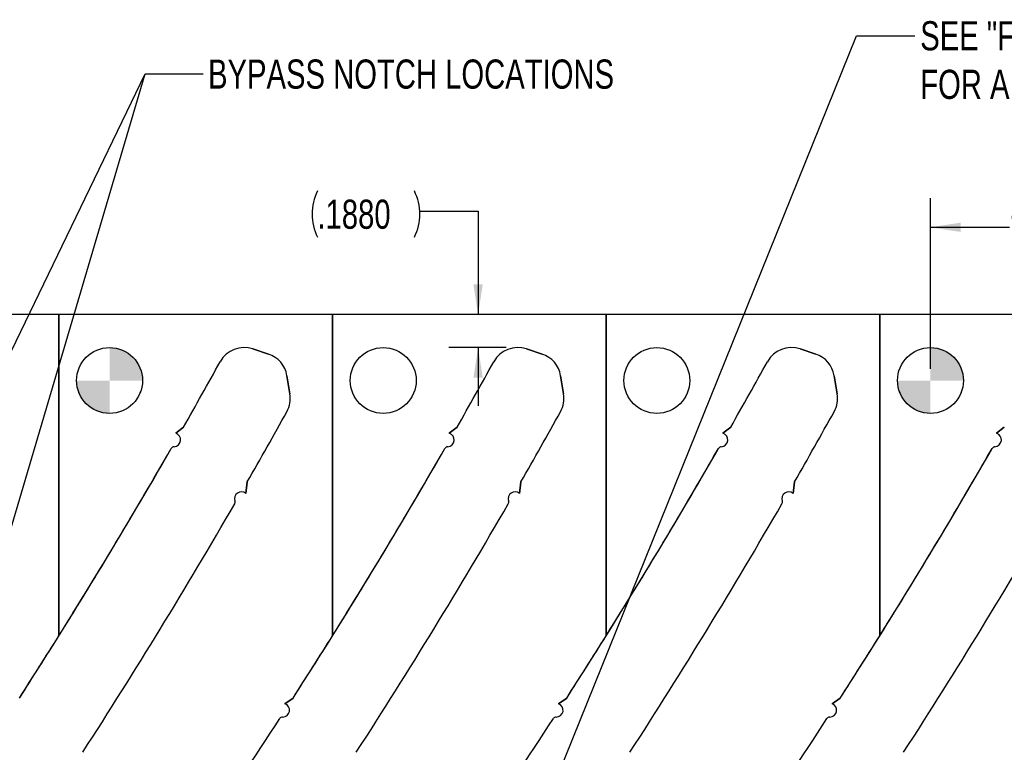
# Model space of a CAD drawing. Header units: inches. Extents: x 0.1 to 87.3, y 0.1 to 33.9.
# Tile 118 of 164: x 25.8 to 30, y 25.4 to 28.6. Entities that reach past the tile are written whole.
import ezdxf

# ---------------------------------------------------------------- set-up
doc = ezdxf.new("R2010")
doc.units = ezdxf.units.IN
doc.header["$MEASUREMENT"] = 0
doc.layers.add('DIMENSIONS', color=171, linetype='Continuous')
doc.layers.add('NOTES', color=5, linetype='Continuous')
doc.styles.add('SLDTEXTSTYLE0', font='TXT', dxfattribs={"width": 0.75})
doc.dimstyles.new('SLDDIMSTYLE0', dxfattribs={"dimtxt": 0.125, "dimasz": 0.13, "dimexe": 0, "dimexo": 0.0625, "dimgap": 0.03125, "dimtad": 0, "dimtih": 1, "dimtoh": 1, "dimdec": 4, "dimlfac": 1.333333, "dimrnd": 1e-09, "dimzin": 4, "dimdsep": 46, "dimtxsty": 'SLDTEXTSTYLE0', "dimsah": 1, "dimcen": 0.09, "dimadec": 0, "dimazin": 1, "dimtfac": 1, "dimtdec": 4, "dimtofl": 0, "dimtmove": 0, "dimatfit": 3, "dimfxl": 1, "dimfrac": 2, "dimtolj": 1, "dimtzin": 12, "dimarcsym": 0})
doc.dimstyles.new('SLDDIMSTYLE1', dxfattribs={"dimtxt": 0.125, "dimasz": 0.13, "dimexe": 0, "dimexo": 0.0625, "dimgap": 0.03125, "dimtad": 0, "dimtih": 1, "dimtoh": 1, "dimdec": 4, "dimlfac": 1.333333, "dimrnd": 1e-09, "dimzin": 4, "dimdsep": 46, "dimtxsty": 'SLDTEXTSTYLE0', "dimsah": 1, "dimcen": 0.09, "dimadec": 0, "dimazin": 1, "dimtfac": 1, "dimtdec": 4, "dimtmove": 0, "dimatfit": 0, "dimfxl": 1, "dimfrac": 2, "dimtolj": 1, "dimtzin": 12, "dimarcsym": 0})
doc.dimstyles.new('SLDDIMSTYLE4', dxfattribs={"dimtxt": 0.18, "dimasz": 0.13, "dimexe": 0, "dimexo": 0.0625, "dimgap": 0, "dimtad": 0, "dimtih": 1, "dimtoh": 1, "dimdec": 0, "dimrnd": 1e-09, "dimzin": 0, "dimdsep": 46, "dimtxsty": 'Standard', "dimsah": 1, "dimcen": 0.09, "dimadec": 0, "dimazin": 0, "dimtfac": 0.13, "dimtdec": 0, "dimtofl": 0, "dimtmove": 0, "dimatfit": 3, "dimfxl": 1, "dimfrac": 2, "dimtolj": 1, "dimtzin": 0, "dimarcsym": 0})

# ---------------------------------------------------------------- blocks, each defined once
blk = doc.blocks.new('_D_1')
at = {"layer": 'DIMENSIONS'}
for p, q in [((27.4782, 27.7714), (27.7282, 27.7714)), ((27.7282, 27.7714), (27.7282, 27.3274)), ((27.8489, 27.1864), (27.6032, 27.1864)), ((27.7282, 27.1864), (27.7282, 26.9364))]:
    blk.add_line(p, q, dxfattribs=at)
for centre, start, end in [((27.2376, 27.7587), 153.4349, 206.5651), ((27.2563, 27.7587), 333.4349, 26.5651)]:
    blk.add_arc(centre, 0.2219, start, end, dxfattribs=at)
for points in [[(27.7282, 27.3274), (27.7482, 27.4574), (27.7082, 27.4574)], [(27.7282, 27.1864), (27.7082, 27.0564), (27.7482, 27.0564)]]:
    blk.add_solid(points, dxfattribs=at)
at = {"layer": 'DIMENSIONS', "insert": (27.0391, 27.8206), "char_height": 0.125, "attachment_point": 1, "style": 'SLDTEXTSTYLE0'}
blk.add_mtext('.1880', dxfattribs=at)
blk = doc.blocks.new('_D_5')
at = {"layer": 'DIMENSIONS'}
for p, q in [((29.6687, 27.0946), (29.6687, 27.827)), ((30.8424, 27.0946), (30.8424, 27.827)), ((29.6687, 27.702), (30.0074, 27.702)), ((30.8424, 27.702), (30.5153, 27.702))]:
    blk.add_line(p, q, dxfattribs=at)
for points in [[(29.6687, 27.702), (29.7987, 27.682), (29.7987, 27.722)], [(30.8424, 27.702), (30.7124, 27.722), (30.7124, 27.682)]]:
    blk.add_solid(points, dxfattribs=at)
at = {"layer": 'DIMENSIONS', "char_height": 0.125, "attachment_point": 1, "style": 'SLDTEXTSTYLE0'}
for s, insert in [('1.5650', (30.0074, 27.8631)), ('LEAD', (30.0546, 27.6647))]:
    blk.add_mtext(s, dxfattribs=dict(at, insert=insert))
blk = doc.blocks.new('SW_DOWELSYMBOL_0')
at = {"linetype": 'Continuous', "lineweight": 18}
h = blk.add_hatch(color=0, dxfattribs=at)
edge = h.paths.add_edge_path(flags=0)
edge.add_arc((0, 0), 0.1414, 0, 90)
edge.add_line((0, 0.1414), (0, 0))
edge.add_line((0, 0), (0.1414, 0))
h = blk.add_hatch(color=0, dxfattribs=at)
edge = h.paths.add_edge_path(flags=0)
edge.add_arc((0, 0), 0.1414, 180, 270)
edge.add_line((0, -0.1414), (0, 0))
edge.add_line((0, 0), (-0.1414, 0))
at = {"layer": 'NOTES', "color": 0}
blk.add_circle((0, 0), 0.1414, dxfattribs=at)
blk = doc.blocks.new('SW_DOWELSYMBOL_8')
at = {"linetype": 'Continuous', "lineweight": 18}
h = blk.add_hatch(color=0, dxfattribs=at)
edge = h.paths.add_edge_path(flags=0)
edge.add_arc((0, 0), 0.1414, 0, 90)
edge.add_line((0, 0.1414), (0, 0))
edge.add_line((0, 0), (0.1414, 0))
h = blk.add_hatch(color=0, dxfattribs=at)
edge = h.paths.add_edge_path(flags=0)
edge.add_arc((0, 0), 0.1414, 180, 270)
edge.add_line((0, -0.1414), (0, 0))
edge.add_line((0, 0), (-0.1414, 0))
at = {"layer": 'NOTES', "color": 0}
blk.add_circle((0, 0), 0.1414, dxfattribs=at)

msp = doc.modelspace()

# ---------------------------------------------------------------- linework, layer by layer
at = {"color": 7, "linetype": 'Continuous', "lineweight": 25}
for p, q in [((25.929935, 27.327365), (24.756185, 27.327365)), ((25.929935, 25.949084), (25.929935, 27.327365)), ((25.929935, 27.327365), (25.929935, 25.949084)), ((27.103685, 27.327365), (25.929935, 27.327365)), ((27.103685, 25.949084), (27.103685, 27.327365)), ((27.103685, 27.327365), (27.103685, 25.949084)), ((28.277435, 27.327365), (27.103685, 27.327365)), ((28.277435, 25.949084), (28.277435, 27.327365)), ((28.277435, 27.327365), (28.277435, 25.949084)), ((29.451185, 27.327365), (28.277435, 27.327365)), ((29.451185, 25.949084), (29.451185, 27.327365)), ((30.624935, 27.327365), (29.451185, 27.327365)), ((29.451185, 27.327365), (29.451185, 25.949084)), ((26.828932, 27.158236), (26.762311, 27.18035)), ((26.762311, 27.18035), (26.828932, 27.158236)), ((28.002682, 27.158236), (27.936061, 27.18035)), ((27.936061, 27.18035), (28.002682, 27.158236)), ((29.176432, 27.158236), (29.109811, 27.18035)), ((29.109811, 27.18035), (29.176432, 27.158236)), ((26.921129, 26.987107), (26.908268, 27.065308)), ((26.908268, 27.065308), (26.921129, 26.987107)), ((28.094879, 26.987107), (28.082018, 27.065308)), ((28.082018, 27.065308), (28.094879, 26.987107)), ((29.268629, 26.987107), (29.255768, 27.065308)), ((29.255768, 27.065308), (29.268629, 26.987107)), ((26.464201, 26.844274), (26.430922, 26.818306)), ((26.430922, 26.818306), (26.464201, 26.844274)), ((27.637951, 26.844274), (27.604672, 26.818306)), ((27.604672, 26.818306), (27.637951, 26.844274)), ((28.811701, 26.844274), (28.778422, 26.818306)), ((28.778422, 26.818306), (28.811701, 26.844274)), ((29.985451, 26.844274), (29.952172, 26.818306)), ((29.952172, 26.818306), (29.985451, 26.844274)), ((26.731861, 26.560298), (26.738255, 26.609613)), ((26.738255, 26.609613), (26.731861, 26.560298)), ((27.905611, 26.560298), (27.912005, 26.609613)), ((27.912005, 26.609613), (27.905611, 26.560298)), ((29.079361, 26.560298), (29.085755, 26.609613)), ((29.085755, 26.609613), (29.079361, 26.560298)), ((26.934431, 25.682248), (26.899365, 25.657831)), ((26.899365, 25.657831), (26.934431, 25.682248)), ((28.108181, 25.682248), (28.073115, 25.657831)), ((28.073115, 25.657831), (28.108181, 25.682248)), ((29.281931, 25.682248), (29.246865, 25.657831)), ((29.246865, 25.657831), (29.281931, 25.682248))]:
    msp.add_line(p, q, dxfattribs=at)
for centre in [(26.147435, 27.044615), (27.321185, 27.044615), (28.494935, 27.044615), (29.668685, 27.044615)]:
    msp.add_circle(centre, 0.141375, dxfattribs=at)
for centre, radius, start, end in [((26.725102, 27.068254), 0.11811, 71.637066, 151.104254), ((26.725102, 27.068254), 0.11811, 71.637066, 151.104254), ((26.791723, 27.04614), 0.11811, 9.339864, 71.637066), ((26.791723, 27.04614), 0.11811, 9.339864, 71.637066), ((27.898852, 27.068254), 0.11811, 71.637066, 151.104254), ((27.898852, 27.068254), 0.11811, 71.637066, 151.104254), ((27.965473, 27.04614), 0.11811, 9.339864, 71.637066), ((27.965473, 27.04614), 0.11811, 9.339864, 71.637066), ((29.072602, 27.068254), 0.11811, 71.637066, 151.104254), ((29.072602, 27.068254), 0.11811, 71.637066, 151.104254), ((29.139223, 27.04614), 0.11811, 9.339864, 71.637066), ((29.139223, 27.04614), 0.11811, 9.339864, 71.637066), ((4.742569, 39.201135), 24.990425, 330.3655985, 331.1042539), ((4.742569, 39.201135), 24.990425, 330.3655985, 331.1042539), ((5.916319, 39.201135), 24.990425, 330.3655985, 331.1042539), ((5.916319, 39.201135), 24.990425, 330.3655985, 331.1042539), ((7.090069, 39.201135), 24.990425, 330.3655985, 331.1042539), ((7.090069, 39.201135), 24.990425, 330.3655985, 331.1042539), ((26.804585, 26.967939), 0.11811, 330.992012, 9.339864), ((26.804585, 26.967939), 0.11811, 330.992012, 9.339864), ((27.978335, 26.967939), 0.11811, 330.992012, 9.339864), ((27.978335, 26.967939), 0.11811, 330.992012, 9.339864), ((29.152085, 26.967939), 0.11811, 330.992012, 9.339864), ((29.152085, 26.967939), 0.11811, 330.992012, 9.339864), ((4.742569, 39.201135), 25.344756, 330.2108408, 330.9920122), ((4.742569, 39.201135), 25.344756, 330.2108408, 330.9920122), ((5.916319, 39.201135), 25.344756, 330.2108408, 330.9920122), ((5.916319, 39.201135), 25.344756, 330.2108408, 330.9920122), ((7.090069, 39.201135), 25.344756, 330.2108408, 330.9920122), ((7.090069, 39.201135), 25.344756, 330.2108408, 330.9920122), ((26.42224, 26.790084), 0.029528, 273.518177, 72.900071), ((26.42224, 26.790084), 0.029528, 273.518177, 72.900071), ((27.59599, 26.790084), 0.029528, 273.518177, 72.900071), ((27.59599, 26.790084), 0.029528, 273.518177, 72.900071), ((28.76974, 26.790084), 0.029528, 273.518177, 72.900071), ((28.76974, 26.790084), 0.029528, 273.518177, 72.900071), ((29.94349, 26.790084), 0.029528, 273.518177, 72.900071), ((29.94349, 26.790084), 0.029528, 273.518177, 72.900071), ((4.742569, 39.201135), 24.990425, 327.2508033, 330.1251622), ((4.742569, 39.201135), 24.990425, 327.975276, 330.1251622), ((26.424958, 26.745876), 0.014764, 93.518177, 150.125162), ((26.424958, 26.745876), 0.014764, 93.518177, 150.125162), ((5.916319, 39.201135), 24.990425, 327.2508033, 330.1251622), ((5.916319, 39.201135), 24.990425, 327.975276, 330.1251622), ((27.598708, 26.745876), 0.014764, 93.518177, 150.125162), ((27.598708, 26.745876), 0.014764, 93.518177, 150.125162), ((7.090069, 39.201135), 24.990425, 327.2508033, 330.1251622), ((7.090069, 39.201135), 24.990425, 327.975276, 330.1251622), ((28.772458, 26.745876), 0.014764, 93.518177, 150.125162), ((28.772458, 26.745876), 0.014764, 93.518177, 150.125162), ((8.263819, 39.201135), 24.990425, 327.2508033, 330.1251622), ((8.263819, 39.201135), 24.990425, 327.975276, 330.1251622), ((29.946208, 26.745876), 0.014764, 93.518177, 150.125162), ((29.946208, 26.745876), 0.014764, 93.518177, 150.125162), ((26.713006, 26.537574), 0.029528, 50.317419, 199.524822), ((26.713006, 26.537574), 0.029528, 50.317419, 199.524822), ((27.886756, 26.537574), 0.029528, 50.317419, 199.524822), ((27.886756, 26.537574), 0.029528, 50.317419, 199.524822), ((29.060506, 26.537574), 0.029528, 50.317419, 199.524822), ((29.060506, 26.537574), 0.029528, 50.317419, 199.524822), ((26.671262, 26.522771), 0.014764, 329.965077, 19.524822), ((26.671262, 26.522771), 0.014764, 329.965077, 19.524822), ((27.845012, 26.522771), 0.014764, 329.965077, 19.524822), ((27.845012, 26.522771), 0.014764, 329.965077, 19.524822), ((29.018762, 26.522771), 0.014764, 329.965077, 19.524822), ((29.018762, 26.522771), 0.014764, 329.965077, 19.524822), ((4.742569, 39.201135), 25.344756, 327.1397816, 329.9650774), ((4.742569, 39.201135), 25.344756, 327.1397816, 329.9650774), ((5.916319, 39.201135), 25.344756, 327.1397816, 329.9650774), ((5.916319, 39.201135), 25.344756, 327.1397816, 329.9650774), ((7.090069, 39.201135), 25.344756, 327.1397816, 329.9650774), ((7.090069, 39.201135), 25.344756, 327.1397816, 329.9650774), ((8.263819, 39.201135), 25.344756, 327.1397816, 329.9650774), ((8.263819, 39.201135), 25.344756, 327.1397816, 329.9650774), ((4.742569, 39.201135), 24.990425, 327.2508033, 327.975276), ((5.916319, 39.201135), 24.990425, 327.2508033, 327.975276), ((7.090069, 39.201135), 24.990425, 327.2508033, 327.975276), ((8.263819, 39.201135), 24.990425, 327.2508033, 327.975276), ((26.88955, 25.629983), 0.029528, 270.085049, 70.584172), ((26.88955, 25.629983), 0.029528, 270.085049, 70.584172), ((28.0633, 25.629983), 0.029528, 270.085049, 70.584172), ((28.0633, 25.629983), 0.029528, 270.085049, 70.584172), ((29.23705, 25.629983), 0.029528, 270.085049, 70.584172), ((29.23705, 25.629983), 0.029528, 270.085049, 70.584172), ((26.889616, 25.585692), 0.014764, 90.085049, 147.009176), ((26.889616, 25.585692), 0.014764, 90.085049, 147.009176), ((28.063366, 25.585692), 0.014764, 90.085049, 147.009176), ((28.063366, 25.585692), 0.014764, 90.085049, 147.009176), ((29.237116, 25.585692), 0.014764, 90.085049, 147.009176), ((29.237116, 25.585692), 0.014764, 90.085049, 147.009176), ((5.916319, 39.201135), 24.990425, 325.6467705, 327.0091757), ((5.916319, 39.201135), 24.990425, 325.6467705, 327.0091757), ((7.090069, 39.201135), 24.990425, 325.6467705, 327.0091757), ((7.090069, 39.201135), 24.990425, 325.6467705, 327.0091757), ((8.263819, 39.201135), 24.990425, 325.6467705, 327.0091757), ((8.263819, 39.201135), 24.990425, 325.6467705, 327.0091757)]:
    msp.add_arc(centre, radius, start, end, dxfattribs=at)

# ---------------------------------------------------------------- block references
at = {"layer": 'NOTES'}
for name, p in [('SW_DOWELSYMBOL_8', (26.147435, 27.044615)), ('SW_DOWELSYMBOL_0', (29.668685, 27.044615))]:
    msp.add_blockref(name, p, dxfattribs=at)

# ---------------------------------------------------------------- texts
at = {"layer": 'NOTES', "char_height": 0.125, "attachment_point": 1, "style": 'SLDTEXTSTYLE0'}
for s, insert in [('SEE "FINAL PART GRIND STOCK PROVISION" VIEW ^JFOR ADDITIONAL DETAIL', (29.624776, 28.586313)), ('BYPASS NOTCH LOCATIONS', (26.569803, 28.421943))]:
    msp.add_mtext(s, dxfattribs=dict(at, insert=insert))

# ---------------------------------------------------------------- dimensions: what is measured, and where the dimension line sits
at = {"layer": 'DIMENSIONS'}
dim = msp.add_linear_dim(base=(27.728184, 27.186365), p1=(28.277435, 27.327365), p2=(27.898852, 27.186365), angle=90, text='(<>)', dimstyle='SLDDIMSTYLE1', dxfattribs=at)
dim.commit()
dim.dimension.update_dxf_attribs({"geometry": '_D_1', "text_midpoint": (27.728184, 27.771415), "dimtype": 160})
dim = msp.add_linear_dim(base=(30.842435, 27.702013), p1=(29.668685, 27.044615), p2=(30.842435, 27.044615), text='<>\\PLEAD', dimstyle='SLDDIMSTYLE0', dxfattribs=at)
dim.commit()
dim.dimension.update_dxf_attribs({"geometry": '_D_5', "text_midpoint": (30.261345, 27.702013), "dimtype": 160})

# ---------------------------------------------------------------- leaders
at = {"layer": 'NOTES'}
for points in [[(27.340204, 23.54089), (29.352068, 28.523342), (29.602068, 28.523342)], [(24.494718, 24.628917), (26.29953, 28.360498), (26.54953, 28.360498)], [(25.280285, 24.907303), (26.29953, 28.360498), (26.54953, 28.360498)]]:
    msp.add_leader(points, dimstyle='SLDDIMSTYLE4', dxfattribs=at)

doc.saveas('drawing.dxf')
